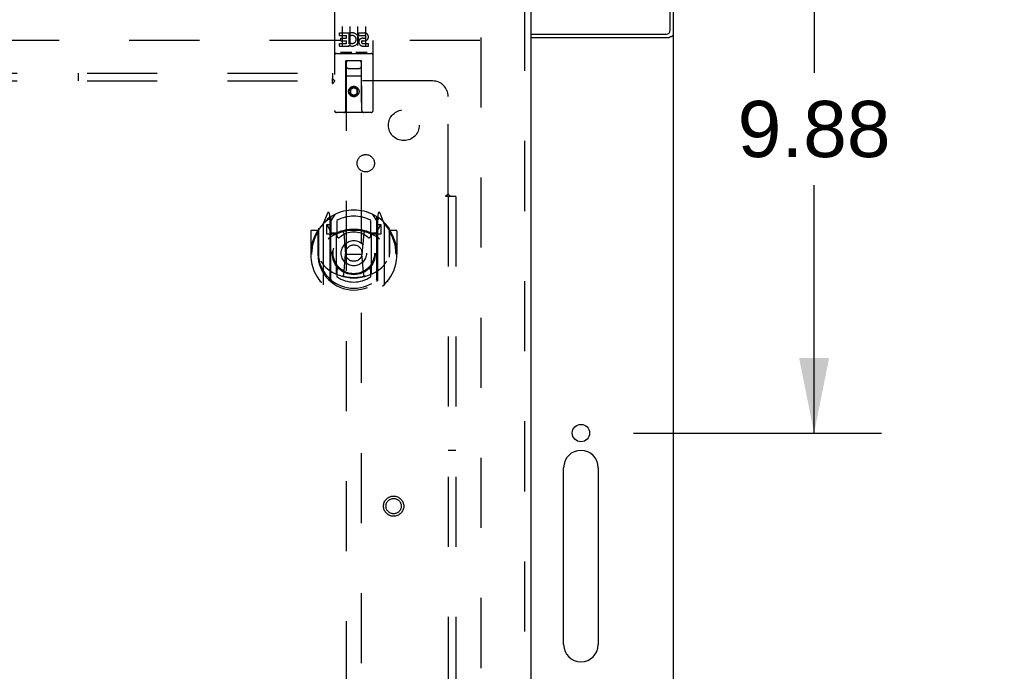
# Model space of a CAD drawing. Header units: inches. Extents: x 0 to 207, y 0 to 134.
# Tile 62 of 68: x 88 to 104, y 88 to 99. Entities that reach past the tile are written whole.
import ezdxf

# ---------------------------------------------------------------- set-up
doc = ezdxf.new("R2010")
doc.units = ezdxf.units.IN
doc.header["$LTSCALE"] = 11.383625
doc.header["$MEASUREMENT"] = 0
doc.linetypes.add('HIDDEN', pattern=[0.2, 0.1, -0.1])
doc.layers.get('0').update_dxf_attribs({"linetype": 'CONTINUOUS'})
for name, color, linetype in [('DEFAULT_2', 8, 'HIDDEN'), ('DIMENSIONS', 7, 'CONTINUOUS'), ('RIGHTHAND_DOOR_ASSEMBLY', 7, 'CONTINUOUS'), ('SUBPANEL', 7, 'CONTINUOUS')]:
    doc.layers.add(name, color=color, linetype=linetype)
doc.styles.get("Standard").update_dxf_attribs({"font": 'arial.ttf'})
doc.dimstyles.new('DIMSTYLE_1', dxfattribs={"dimtxt": 0.913125, "dimasz": 1.2175, "dimexe": 0.09, "dimexo": 0.07, "dimgap": 0.0375, "dimtad": 0, "dimtih": 1, "dimtoh": 1, "dimzin": 4, "dimdsep": 46, "dimtxsty": 'Standard', "dimblk": '_FILLED', "dimblk1": '_FILLED', "dimblk2": '_FILLED', "dimcen": 0.09, "dimadec": 3, "dimazin": 1, "dimtfac": 1, "dimtdec": 3, "dimtofl": 0, "dimtmove": 0, "dimatfit": 3, "dimldrblk": '_FILLED', "dimfxl": 0, "dimtolj": 1, "dimtzin": 4, "dimarcsym": 0})

# ---------------------------------------------------------------- blocks, each defined once
blk = doc.blocks.new('_FILLED')
at = {"color": 0, "linetype": 'ByBlock'}
blk.add_solid([(0, 0), (-1, 0.2), (-1, -0.2)], dxfattribs=at)
blk = doc.blocks.new('*D10')
at = {"layer": 'DIMENSIONS', "color": 2, "linetype": 'Continuous'}
for p, q in [((99.417, 102.164), (102.056, 102.164)), ((100.961, 102.164), (100.961, 98.14)), ((100.961, 92.289), (100.961, 96.314)), ((98.029, 92.289), (102.056, 92.289))]:
    blk.add_line(p, q, dxfattribs=at)
at = {"layer": 'DIMENSIONS', "color": 2, "linetype": 'Continuous', "xscale": 1.2175, "yscale": 1.2175, "zscale": 1.2175}
for p, rotation in [((100.961, 102.164), 90), ((100.961, 92.289), 270)]:
    blk.add_blockref('_FILLED', p, dxfattribs=dict(at, rotation=rotation))
at = {"layer": 'DIMENSIONS', "color": 2, "linetype": 'Continuous', "insert": (100.961, 97.684), "char_height": 0.9131, "width": 2.48139, "attachment_point": 2, "line_spacing_factor": 0.9}
blk.add_mtext('9.88', dxfattribs=at)
blk = doc.blocks.new('*D11')
at = {"layer": 'DIMENSIONS', "color": 2, "linetype": 'Continuous'}
for p, q in [((97.177, 86.89), (97.177, 84.678)), ((97.177, 85.774), (94.742, 85.774)), ((98.677, 85.774), (101.11, 85.774))]:
    blk.add_line(p, q, dxfattribs=at)
at = {"layer": 'DIMENSIONS', "color": 2, "linetype": 'Continuous', "xscale": 1.2175, "yscale": 1.2175, "zscale": 1.2175}
blk.add_blockref('_FILLED', (97.177, 85.774), dxfattribs=at)
at = {"layer": 'DIMENSIONS', "color": 2, "linetype": 'Continuous', "xscale": 1.2175, "yscale": 1.2175, "zscale": 1.2175, "rotation": 180}
blk.add_blockref('_FILLED', (98.677, 85.774), dxfattribs=at)
at = {"layer": 'DIMENSIONS', "color": 2, "linetype": 'Continuous', "insert": (101.567, 86.231), "char_height": 0.9131, "width": 2.48139, "attachment_point": 1, "line_spacing_factor": 0.9}
blk.add_mtext('1.50', dxfattribs=at)

msp = doc.modelspace()

# ---------------------------------------------------------------- linework, layer by layer
at = {"color": 3, "linetype": 'Continuous'}
for p, q in [((98.625, 98.828), (98.625, 102.164)), ((98.677, 34.268), (98.677, 102.06)), ((96.365, 98.768), (98.565, 98.768)), ((96.365, 98.716), (98.607, 98.716)), ((98.631, 98.728), (98.643, 98.731)), ((96.896, 88.851), (96.896, 91.726)), ((97.458, 91.726), (97.458, 88.851))]:
    msp.add_line(p, q, dxfattribs=at)
for points in [[(98.607, 98.716), (98.609, 98.718), (98.612, 98.719), (98.614, 98.721), (98.617, 98.722), (98.62, 98.724), (98.624, 98.725), (98.627, 98.726), (98.631, 98.728)], [(98.643, 98.731), (98.646, 98.733), (98.65, 98.734), (98.653, 98.735), (98.656, 98.736), (98.659, 98.738), (98.662, 98.739), (98.665, 98.74), (98.667, 98.742), (98.669, 98.744), (98.671, 98.745), (98.673, 98.747), (98.674, 98.748), (98.675, 98.75), (98.676, 98.752), (98.677, 98.753), (98.677, 98.755), (98.677, 98.757)]]:
    msp.add_lwpolyline(points, dxfattribs=at)
msp.add_circle((97.177, 92.289), 0.141, dxfattribs=at)
for centre, radius, start, end in [((98.565, 98.828), 0.06, 270, 360), ((97.177, 91.726), 0.281, 0, 180), ((97.177, 88.851), 0.281, 180, 360)]:
    msp.add_arc(centre, radius, start, end, dxfattribs=at)
at = {"layer": 'DEFAULT_2', "color": 8, "linetype": 'HIDDEN'}
for p, q in [((95.538, 98.664), (73.448, 98.664)), ((95.552, 98.716), (95.552, 37.612))]:
    msp.add_line(p, q, dxfattribs=at)
at = {"layer": 'RIGHTHAND_DOOR_ASSEMBLY', "color": 8, "linetype": 'HIDDEN'}
for p, q in [((93.177, 99.252), (93.177, 97.527)), ((93.802, 97.527), (93.802, 99.252)), ((96.261, 99.31), (96.261, 37.018)), ((93.258, 98.747), (93.258, 98.789)), ((93.258, 98.789), (93.414, 98.789)), ((93.302, 98.891), (93.302, 98.585)), ((93.414, 98.612), (93.414, 98.789)), ((93.438, 98.741), (93.421, 98.78)), ((93.427, 98.891), (93.427, 98.585)), ((93.552, 98.891), (93.552, 98.585)), ((93.57, 98.747), (93.57, 98.789)), ((93.57, 98.789), (93.663, 98.789)), ((93.677, 98.891), (93.677, 98.585)), ((93.258, 98.747), (93.371, 98.747)), ((93.258, 98.576), (93.258, 98.618)), ((93.258, 98.618), (93.371, 98.618)), ((93.279, 98.662), (93.279, 98.704)), ((93.279, 98.704), (93.371, 98.704)), ((93.279, 98.662), (93.371, 98.662)), ((93.371, 98.704), (93.371, 98.747)), ((93.371, 98.618), (93.371, 98.662)), ((93.414, 98.612), (93.427, 98.63)), ((93.57, 98.747), (93.663, 98.747)), ((93.63, 98.662), (93.677, 98.662)), ((93.634, 98.703), (93.663, 98.703)), ((93.634, 98.618), (93.727, 98.618)), ((93.727, 98.576), (93.727, 98.618)), ((93.207, 98.454), (93.772, 98.454)), ((93.258, 98.576), (93.414, 98.576)), ((93.451, 98.47), (93.279, 98.47)), ((93.414, 98.576), (93.414, 98.588)), ((93.418, 98.586), (93.414, 98.588)), ((93.701, 98.47), (93.529, 98.47)), ((93.634, 98.576), (93.727, 98.576)), ((93.36, 97.527), (93.363, 98.337)), ((93.365, 98.337), (93.363, 98.337)), ((93.365, 98.337), (93.365, 70.335)), ((93.615, 98.337), (93.365, 98.337)), ((93.615, 70.335), (93.615, 98.337)), ((93.616, 98.337), (93.615, 98.337)), ((93.62, 97.527), (93.616, 98.337)), ((93.405, 98.212), (93.575, 98.212)), ((93.617, 98.087), (93.362, 98.087)), ((93.49, 97.909), (93.427, 97.873)), ((93.427, 97.873), (93.427, 97.801)), ((93.427, 97.873), (93.437, 97.867)), ((93.49, 97.897), (93.437, 97.867)), ((93.437, 97.867), (93.437, 97.806)), ((93.49, 97.909), (93.49, 97.897)), ((93.552, 97.873), (93.49, 97.909)), ((93.542, 97.867), (93.49, 97.897)), ((93.552, 97.873), (93.542, 97.867)), ((93.542, 97.806), (93.542, 97.867)), ((93.552, 97.801), (93.552, 97.873)), ((93.427, 97.801), (93.437, 97.806)), ((93.427, 97.801), (93.49, 97.765)), ((93.437, 97.806), (93.49, 97.776)), ((93.49, 97.776), (93.542, 97.806)), ((93.49, 97.765), (93.552, 97.801)), ((93.49, 97.765), (93.49, 97.776)), ((93.552, 97.801), (93.542, 97.806)), ((93.772, 97.497), (93.207, 97.497)), ((93.064, 95.863), (92.994, 95.687)), ((93.086, 95.783), (93.086, 95.783)), ((93.086, 95.783), (93.086, 95.783)), ((93.086, 95.783), (93.086, 95.783)), ((93.107, 95.779), (93.093, 95.86)), ((93.107, 94.763), (93.107, 95.779)), ((93.115, 95.732), (93.185, 95.841)), ((93.115, 94.788), (93.115, 95.791)), ((93.117, 95.766), (93.117, 95.559)), ((93.215, 95.744), (93.215, 95.492)), ((93.765, 95.492), (93.765, 95.744)), ((93.795, 95.841), (93.865, 95.732)), ((93.862, 95.559), (93.862, 95.766)), ((93.865, 94.788), (93.865, 95.791)), ((93.886, 95.86), (93.872, 95.779)), ((93.872, 95.779), (93.872, 94.763)), ((93.894, 95.783), (93.889, 95.786)), ((93.985, 95.687), (93.915, 95.863)), ((92.907, 95.581), (92.805, 95.581)), ((92.907, 95.581), (92.907, 95.193)), ((92.915, 95.566), (92.907, 95.581)), ((92.915, 95.604), (92.915, 95.146)), ((92.99, 95.677), (92.99, 94.709)), ((93.047, 95.672), (93.047, 95.522)), ((93.115, 95.672), (93.047, 95.672)), ((93.056, 95.664), (93.085, 95.618)), ((93.932, 95.672), (93.865, 95.672)), ((93.895, 95.618), (93.924, 95.664)), ((93.932, 95.522), (93.932, 95.672)), ((93.99, 94.709), (93.99, 95.677)), ((94.072, 95.581), (94.064, 95.566)), ((94.065, 95.604), (94.065, 95.146)), ((94.072, 95.193), (94.072, 95.581)), ((94.175, 95.581), (94.072, 95.581)), ((92.79, 95.566), (92.79, 95.193)), ((93.047, 95.522), (93.107, 95.522)), ((93.207, 95.521), (93.135, 95.521)), ((93.137, 95.539), (93.203, 95.539)), ((93.207, 94.88), (93.207, 95.511)), ((93.327, 95.537), (93.357, 95.193)), ((93.653, 95.537), (93.622, 95.193)), ((93.845, 95.521), (93.772, 95.521)), ((93.772, 95.511), (93.772, 94.88)), ((93.776, 95.539), (93.842, 95.539)), ((93.872, 95.522), (93.932, 95.522)), ((94.19, 95.566), (94.19, 95.193)), ((92.79, 95.193), (92.805, 95.193)), ((92.907, 95.193), (92.922, 95.193)), ((92.915, 95.146), (92.915, 95.144)), ((93.327, 94.854), (93.357, 95.193)), ((93.357, 95.193), (93.622, 95.193)), ((93.652, 94.854), (93.622, 95.193)), ((94.072, 95.193), (94.057, 95.193)), ((94.065, 95.146), (94.065, 95.144)), ((94.175, 95.193), (94.19, 95.193)), ((93.215, 94.93), (93.215, 94.828)), ((93.765, 94.828), (93.765, 94.93))]:
    msp.add_line(p, q, dxfattribs=at)
at = {"layer": 'RIGHTHAND_DOOR_ASSEMBLY', "color": 3, "linetype": 'Continuous'}
msp.add_line((96.365, 99.31), (96.365, 37.018), dxfattribs=at)
at = {"layer": 'RIGHTHAND_DOOR_ASSEMBLY', "color": 8, "linetype": 'HIDDEN'}
for points in [[(93.279, 98.47), (93.279, 98.47), (93.278, 98.47), (93.278, 98.47), (93.278, 98.47), (93.278, 98.47), (93.278, 98.47), (93.277, 98.47), (93.277, 98.47), (93.277, 98.47), (93.277, 98.47), (93.277, 98.47), (93.276, 98.47), (93.276, 98.47), (93.276, 98.47), (93.276, 98.47), (93.276, 98.47), (93.276, 98.47), (93.276, 98.47), (93.275, 98.47), (93.275, 98.47), (93.275, 98.47), (93.275, 98.47), (93.275, 98.47), (93.275, 98.47), (93.275, 98.47), (93.274, 98.47), (93.274, 98.47), (93.274, 98.47), (93.274, 98.471), (93.274, 98.471), (93.274, 98.471), (93.274, 98.471), (93.274, 98.471), (93.273, 98.471), (93.273, 98.471), (93.273, 98.471), (93.273, 98.471), (93.273, 98.471), (93.273, 98.471), (93.273, 98.471), (93.273, 98.471), (93.273, 98.471), (93.273, 98.471), (93.272, 98.471), (93.272, 98.471), (93.272, 98.471)], [(93.457, 98.471), (93.457, 98.471), (93.457, 98.471), (93.457, 98.471), (93.457, 98.471), (93.457, 98.471), (93.457, 98.471), (93.457, 98.471), (93.456, 98.471), (93.456, 98.471), (93.456, 98.471), (93.456, 98.471), (93.456, 98.471), (93.456, 98.471), (93.456, 98.471), (93.456, 98.471), (93.456, 98.471), (93.455, 98.471), (93.455, 98.47), (93.455, 98.47), (93.455, 98.47), (93.455, 98.47), (93.455, 98.47), (93.455, 98.47), (93.455, 98.47), (93.454, 98.47), (93.454, 98.47), (93.454, 98.47), (93.454, 98.47), (93.454, 98.47), (93.454, 98.47), (93.453, 98.47), (93.453, 98.47), (93.453, 98.47), (93.453, 98.47), (93.453, 98.47), (93.453, 98.47), (93.452, 98.47), (93.452, 98.47), (93.452, 98.47), (93.452, 98.47), (93.452, 98.47), (93.451, 98.47), (93.451, 98.47), (93.451, 98.47), (93.451, 98.47)], [(93.529, 98.47), (93.529, 98.47), (93.528, 98.47), (93.528, 98.47), (93.528, 98.47), (93.528, 98.47), (93.528, 98.47), (93.527, 98.47), (93.527, 98.47), (93.527, 98.47), (93.527, 98.47), (93.527, 98.47), (93.526, 98.47), (93.526, 98.47), (93.526, 98.47), (93.526, 98.47), (93.526, 98.47), (93.526, 98.47), (93.526, 98.47), (93.525, 98.47), (93.525, 98.47), (93.525, 98.47), (93.525, 98.47), (93.525, 98.47), (93.525, 98.47), (93.525, 98.47), (93.524, 98.47), (93.524, 98.47), (93.524, 98.47), (93.524, 98.471), (93.524, 98.471), (93.524, 98.471), (93.524, 98.471), (93.524, 98.471), (93.523, 98.471), (93.523, 98.471), (93.523, 98.471), (93.523, 98.471), (93.523, 98.471), (93.523, 98.471), (93.523, 98.471), (93.523, 98.471), (93.523, 98.471), (93.523, 98.471), (93.522, 98.471), (93.522, 98.471), (93.522, 98.471)], [(93.707, 98.471), (93.707, 98.471), (93.707, 98.471), (93.707, 98.471), (93.707, 98.471), (93.707, 98.471), (93.707, 98.471), (93.707, 98.471), (93.706, 98.471), (93.706, 98.471), (93.706, 98.471), (93.706, 98.471), (93.706, 98.471), (93.706, 98.471), (93.706, 98.471), (93.706, 98.471), (93.706, 98.471), (93.705, 98.471), (93.705, 98.47), (93.705, 98.47), (93.705, 98.47), (93.705, 98.47), (93.705, 98.47), (93.705, 98.47), (93.705, 98.47), (93.704, 98.47), (93.704, 98.47), (93.704, 98.47), (93.704, 98.47), (93.704, 98.47), (93.704, 98.47), (93.703, 98.47), (93.703, 98.47), (93.703, 98.47), (93.703, 98.47), (93.703, 98.47), (93.703, 98.47), (93.702, 98.47), (93.702, 98.47), (93.702, 98.47), (93.702, 98.47), (93.702, 98.47), (93.701, 98.47), (93.701, 98.47), (93.701, 98.47), (93.701, 98.47)], [(92.944, 95.632), (92.945, 95.633), (92.946, 95.633), (92.946, 95.634), (92.947, 95.635), (92.948, 95.636), (92.949, 95.637), (92.949, 95.637), (92.95, 95.638), (92.951, 95.639), (92.952, 95.64), (92.952, 95.64), (92.953, 95.641), (92.954, 95.642), (92.955, 95.643), (92.956, 95.643), (92.956, 95.644), (92.957, 95.645), (92.958, 95.645), (92.959, 95.646), (92.96, 95.646), (92.961, 95.647), (92.961, 95.648), (92.962, 95.648), (92.963, 95.649), (92.964, 95.649), (92.965, 95.65), (92.966, 95.65), (92.967, 95.651), (92.968, 95.651), (92.968, 95.652), (92.969, 95.652), (92.97, 95.653), (92.971, 95.653), (92.972, 95.654)], [(94.007, 95.654), (94.008, 95.653), (94.009, 95.653), (94.01, 95.652), (94.011, 95.652), (94.012, 95.651), (94.013, 95.651), (94.014, 95.65), (94.015, 95.65), (94.016, 95.649), (94.016, 95.649), (94.017, 95.648), (94.018, 95.648), (94.019, 95.647), (94.02, 95.646), (94.021, 95.646), (94.021, 95.645), (94.022, 95.645), (94.023, 95.644), (94.024, 95.643), (94.025, 95.643), (94.026, 95.642), (94.026, 95.641), (94.027, 95.64), (94.028, 95.64), (94.029, 95.639), (94.029, 95.638), (94.03, 95.637), (94.031, 95.637), (94.032, 95.636), (94.032, 95.635), (94.033, 95.634), (94.034, 95.633), (94.034, 95.633), (94.035, 95.632)], [(92.957, 95.08), (92.96, 95.074), (92.963, 95.069), (92.966, 95.064), (92.969, 95.06), (92.972, 95.055), (92.975, 95.051), (92.977, 95.047), (92.98, 95.043), (92.983, 95.039), (92.985, 95.036), (92.988, 95.032), (92.99, 95.029), (92.992, 95.026), (92.995, 95.023), (92.997, 95.02), (92.999, 95.017), (93.001, 95.014), (93.003, 95.012), (93.005, 95.009), (93.007, 95.007), (93.009, 95.004), (93.011, 95.002), (93.013, 95), (93.015, 94.998), (93.017, 94.996), (93.019, 94.994), (93.021, 94.992), (93.023, 94.99), (93.024, 94.988), (93.026, 94.987), (93.028, 94.985), (93.029, 94.983), (93.031, 94.982), (93.032, 94.981), (93.034, 94.979), (93.035, 94.978)], [(93.944, 94.978), (93.946, 94.979), (93.947, 94.981), (93.949, 94.982), (93.95, 94.983), (93.952, 94.985), (93.954, 94.987), (93.955, 94.988), (93.957, 94.99), (93.959, 94.992), (93.961, 94.994), (93.962, 94.996), (93.964, 94.998), (93.966, 95), (93.968, 95.002), (93.97, 95.004), (93.972, 95.007), (93.974, 95.009), (93.976, 95.012), (93.978, 95.014), (93.98, 95.017), (93.983, 95.02), (93.985, 95.023), (93.987, 95.026), (93.99, 95.029), (93.992, 95.032), (93.994, 95.036), (93.997, 95.039), (93.999, 95.043), (94.002, 95.047), (94.005, 95.051), (94.007, 95.055), (94.01, 95.06), (94.013, 95.064), (94.016, 95.069), (94.019, 95.074), (94.022, 95.08)], [(93.678, 94.836), (93.672, 94.835), (93.667, 94.833), (93.661, 94.832), (93.656, 94.831), (93.651, 94.829), (93.645, 94.828), (93.64, 94.827), (93.634, 94.826), (93.629, 94.824), (93.623, 94.823), (93.618, 94.822), (93.612, 94.821), (93.607, 94.82), (93.601, 94.819), (93.596, 94.819), (93.59, 94.818), (93.585, 94.817), (93.579, 94.816), (93.573, 94.816), (93.568, 94.815), (93.562, 94.814), (93.557, 94.814), (93.551, 94.813), (93.546, 94.813), (93.54, 94.812), (93.534, 94.812), (93.529, 94.812), (93.523, 94.811), (93.518, 94.811), (93.512, 94.811), (93.507, 94.811), (93.501, 94.811), (93.495, 94.811), (93.49, 94.81), (93.484, 94.811), (93.479, 94.811), (93.473, 94.811), (93.467, 94.811), (93.462, 94.811), (93.456, 94.811), (93.451, 94.812), (93.445, 94.812), (93.439, 94.812), (93.434, 94.813), (93.428, 94.813), (93.423, 94.814), (93.417, 94.814), (93.412, 94.815), (93.406, 94.816), (93.4, 94.816), (93.395, 94.817), (93.389, 94.818), (93.384, 94.819), (93.378, 94.819), (93.373, 94.82), (93.367, 94.821), (93.362, 94.822), (93.356, 94.823), (93.351, 94.824), (93.345, 94.826), (93.34, 94.827), (93.334, 94.828), (93.329, 94.829), (93.323, 94.831), (93.318, 94.832), (93.313, 94.833), (93.307, 94.835), (93.302, 94.836)], [(92.972, 94.732), (92.971, 94.733), (92.97, 94.733), (92.969, 94.734), (92.968, 94.734), (92.968, 94.735), (92.967, 94.735), (92.966, 94.736), (92.965, 94.736), (92.964, 94.737), (92.963, 94.737), (92.962, 94.738), (92.961, 94.738), (92.961, 94.739), (92.96, 94.739), (92.959, 94.74), (92.958, 94.741), (92.957, 94.741), (92.956, 94.742), (92.956, 94.743), (92.955, 94.743), (92.954, 94.744), (92.953, 94.745), (92.952, 94.746), (92.952, 94.746), (92.951, 94.747), (92.95, 94.748), (92.949, 94.749), (92.949, 94.749), (92.948, 94.75), (92.947, 94.751), (92.946, 94.752), (92.946, 94.753), (92.945, 94.753), (92.944, 94.754)], [(94.035, 94.754), (94.034, 94.753), (94.034, 94.753), (94.033, 94.752), (94.032, 94.751), (94.032, 94.75), (94.031, 94.749), (94.03, 94.749), (94.029, 94.748), (94.029, 94.747), (94.028, 94.746), (94.027, 94.746), (94.026, 94.745), (94.026, 94.744), (94.025, 94.743), (94.024, 94.743), (94.023, 94.742), (94.022, 94.741), (94.021, 94.741), (94.021, 94.74), (94.02, 94.739), (94.019, 94.739), (94.018, 94.738), (94.017, 94.738), (94.016, 94.737), (94.016, 94.737), (94.015, 94.736), (94.014, 94.736), (94.013, 94.735), (94.012, 94.735), (94.011, 94.734), (94.01, 94.734), (94.009, 94.733), (94.008, 94.733), (94.007, 94.732)]]:
    msp.add_lwpolyline(points, dxfattribs=at)
for centre, radius in [((93.49, 97.837), 0.085), ((93.49, 97.837), 0.0845), ((93.49, 95.211), 0.35), ((93.49, 95.211), 0.335), ((93.49, 95.211), 0.205), ((93.49, 95.211), 0.133), ((94.136, 91.101), 0.164), ((94.136, 91.101), 0.124)]:
    msp.add_circle(centre, radius, dxfattribs=at)
for centre, radius, start, end in [((93.464, 98.682), 0.107, 244.2636, 113.4027), ((93.663, 98.725), 0.0644, 282.2995, 90.0775), ((93.464, 98.682), 0.0639, 234.8895, 113.4026), ((93.634, 98.639), 0.0635, 90, 270), ((93.634, 98.64), 0.0219, 100.307, 270), ((93.663, 98.725), 0.0219, 269.9011, 90), ((93.207, 98.424), 0.03, 90, 180), ((93.772, 98.424), 0.03, 0, 90), ((93.405, 98.297), 0.04, 90, 180), ((93.575, 98.297), 0.04, 0, 90), ((93.405, 98.252), 0.04, 180, 270), ((93.575, 98.252), 0.04, 270, 360), ((93.207, 97.527), 0.03, 180, 270), ((93.33, 97.527), 0.03, 270, 360), ((93.65, 97.527), 0.03, 180, 270), ((93.772, 97.527), 0.03, 270, 360), ((93.49, 95.211), 0.7, 35.2961, 144.7039), ((93.49, 95.193), 0.7, 125.5126, 54.4874), ((93.078, 95.857), 0.015, 10, 158.1959), ((93.095, 95.747), 0.02, 0, 125.5126), ((93.097, 95.766), 0.02, 0, 125.2543), ((93.135, 95.791), 0.02, 121.4688, 179.9992), ((93.49, 95.211), 0.6, 62.7204, 117.2796), ((93.845, 95.791), 0.02, 0, 58.5295), ((93.882, 95.766), 0.02, 54.7457, 180), ((93.885, 95.747), 0.02, 54.4874, 180), ((93.901, 95.857), 0.015, 21.8041, 170), ((92.805, 95.566), 0.015, 90, 180), ((92.935, 95.604), 0.02, 144.7039, 180), ((93.005, 95.677), 0.015, 135.0748, 180), ((93.06, 95.667), 0.005, 90, 212.6792), ((93.49, 94.88), 0.7, 53.2319, 126.7681), ((92.927, 95.517), 0.188, 0, 32.6792), ((93.49, 94.898), 0.7, 66.536, 113.464), ((94.053, 95.517), 0.188, 147.3208, 180), ((93.92, 95.667), 0.005, 327.3208, 90), ((93.975, 95.677), 0.015, 0, 44.9252), ((94.045, 95.604), 0.02, 0, 35.2961), ((94.175, 95.566), 0.015, 0, 90), ((93.49, 95.193), 0.685, 146.9885, 180), ((93.135, 95.541), 0.02, 180, 270), ((93.137, 95.559), 0.02, 180, 270), ((93.203, 95.559), 0.02, 270, 293.464), ((93.222, 95.511), 0.015, 112.9863, 180), ((93.245, 95.492), 0.03, 180, 311.1261), ((93.49, 95.211), 0.343, 48.8739, 131.1261), ((93.307, 95.535), 0.02, 5.0796, 105.6131), ((93.673, 95.535), 0.02, 74.3869, 174.9204), ((93.735, 95.492), 0.03, 228.8739, 360), ((93.757, 95.511), 0.015, 0, 67.0137), ((93.776, 95.559), 0.02, 246.536, 270), ((93.842, 95.559), 0.02, 270, 360), ((93.845, 95.541), 0.02, 270, 360), ((93.49, 95.193), 0.685, 0, 33.0115), ((93.49, 95.195), 0.583, 180.2464, 359.7536), ((92.935, 95.146), 0.02, 180, 187.6622), ((93.49, 95.221), 0.58, 187.6622, 352.3378), ((94.045, 95.146), 0.02, 352.3378, 360), ((93.49, 95.51), 0.7, 229.529, 310.471), ((93.245, 94.93), 0.03, 48.8739, 180), ((93.49, 95.211), 0.343, 228.8739, 311.1261), ((93.735, 94.93), 0.03, 0, 131.1261), ((93.135, 94.788), 0.02, 180, 230.6594), ((93.222, 94.88), 0.015, 180, 247.0137), ((93.49, 95.221), 0.48, 235.0461, 304.9539), ((93.307, 94.855), 0.02, 254.4248, 354.9204), ((93.672, 94.855), 0.02, 185.0796, 285.5752), ((93.757, 94.88), 0.015, 292.9863, 360), ((93.845, 94.788), 0.02, 309.3378, 359.9984), ((93.005, 94.709), 0.015, 180, 224.9252), ((93.122, 94.763), 0.015, 180, 229.6413), ((93.857, 94.763), 0.015, 310.3587, 360), ((93.975, 94.709), 0.015, 315.0748, 360)]:
    msp.add_arc(centre, radius, start, end, dxfattribs=at)
at = {"layer": 'SUBPANEL', "color": 8, "linetype": 'HIDDEN'}
for p, q in [((50.458, 98.133), (93.146, 98.133)), ((89.021, 98.008), (89.021, 98.133)), ((93.146, 98.133), (93.146, 98.047)), ((50.458, 98.008), (93.146, 98.008)), ((93.146, 97.967), (93.146, 98.047)), ((94.771, 98.008), (93.181, 98.008)), ((95.021, 96.169), (95.021, 97.758)), ((95.06, 96.133), (94.98, 96.133)), ((95.021, 96.133), (95.021, 40.196)), ((95.04, 96.15), (95.033, 96.157)), ((95.146, 96.133), (95.06, 96.133)), ((95.146, 96.133), (95.146, 40.196)), ((95.021, 92.008), (95.146, 92.008))]:
    msp.add_line(p, q, dxfattribs=at)
for points in [[(93.146, 98.047), (93.148, 98.045), (93.149, 98.042), (93.151, 98.04), (93.152, 98.039), (93.154, 98.037), (93.155, 98.035), (93.157, 98.033), (93.158, 98.032), (93.16, 98.03), (93.161, 98.028), (93.163, 98.027)], [(93.146, 97.967), (93.148, 97.968), (93.149, 97.969), (93.151, 97.97), (93.153, 97.971), (93.154, 97.972), (93.156, 97.973), (93.157, 97.974), (93.159, 97.976), (93.16, 97.977), (93.162, 97.979), (93.163, 97.981), (93.164, 97.983), (93.166, 97.985), (93.167, 97.987), (93.168, 97.989), (93.171, 97.994)], [(93.163, 98.027), (93.17, 98.021), (93.171, 98.019), (93.173, 98.017), (93.175, 98.015), (93.177, 98.013), (93.178, 98.011), (93.18, 98.01), (93.181, 98.008)], [(93.171, 97.994), (93.173, 97.996), (93.174, 97.998), (93.176, 98.001), (93.177, 98.003), (93.178, 98.005), (93.18, 98.007), (93.181, 98.008)], [(94.98, 96.133), (94.981, 96.135), (94.982, 96.137), (94.982, 96.138), (94.983, 96.14), (94.984, 96.142), (94.986, 96.143), (94.987, 96.145), (94.988, 96.146), (94.99, 96.148), (94.992, 96.149), (94.994, 96.15), (94.995, 96.152), (94.997, 96.153), (95, 96.154), (95.002, 96.156)], [(95.002, 96.156), (95.006, 96.158), (95.009, 96.16), (95.011, 96.161), (95.013, 96.163), (95.015, 96.164), (95.017, 96.166), (95.019, 96.167), (95.021, 96.169)], [(95.033, 96.157), (95.031, 96.159), (95.03, 96.161), (95.028, 96.162), (95.026, 96.164), (95.024, 96.166), (95.022, 96.167), (95.021, 96.169)], [(95.06, 96.133), (95.057, 96.135), (95.055, 96.136), (95.053, 96.138), (95.051, 96.14), (95.049, 96.141), (95.048, 96.143), (95.046, 96.144), (95.044, 96.146), (95.043, 96.147), (95.041, 96.149), (95.04, 96.15)]]:
    msp.add_lwpolyline(points, dxfattribs=at)
for centre, radius in [((94.302, 97.289), 0.25), ((93.684, 96.671), 0.141)]:
    msp.add_circle(centre, radius, dxfattribs=at)
msp.add_arc((94.771, 97.758), 0.25, 0, 90, dxfattribs=at)

# ---------------------------------------------------------------- dimensions: what is measured, and where the dimension line sits
at = {"layer": 'DIMENSIONS', "color": 2, "linetype": 'Continuous'}
for base, p1, p2, angle, picture, middle in [((100.960613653, 92.289490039), (99.347492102, 102.164490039), (97.959492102, 92.289490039), 270, '*D10', (100.956032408, 97.22189381)), ((97.177, 85.774), (98.677, 98.716), (97.177, 86.96), 180, '*D11', (102.847, 85.769))]:
    dim = msp.add_linear_dim(base=base, p1=p1, p2=p2, angle=angle, dimstyle='DIMSTYLE_1', dxfattribs=at)
    dim.commit()
    dim.dimension.update_dxf_attribs({"geometry": picture, "text_midpoint": middle, "dimtype": 160})

doc.saveas('drawing.dxf')
